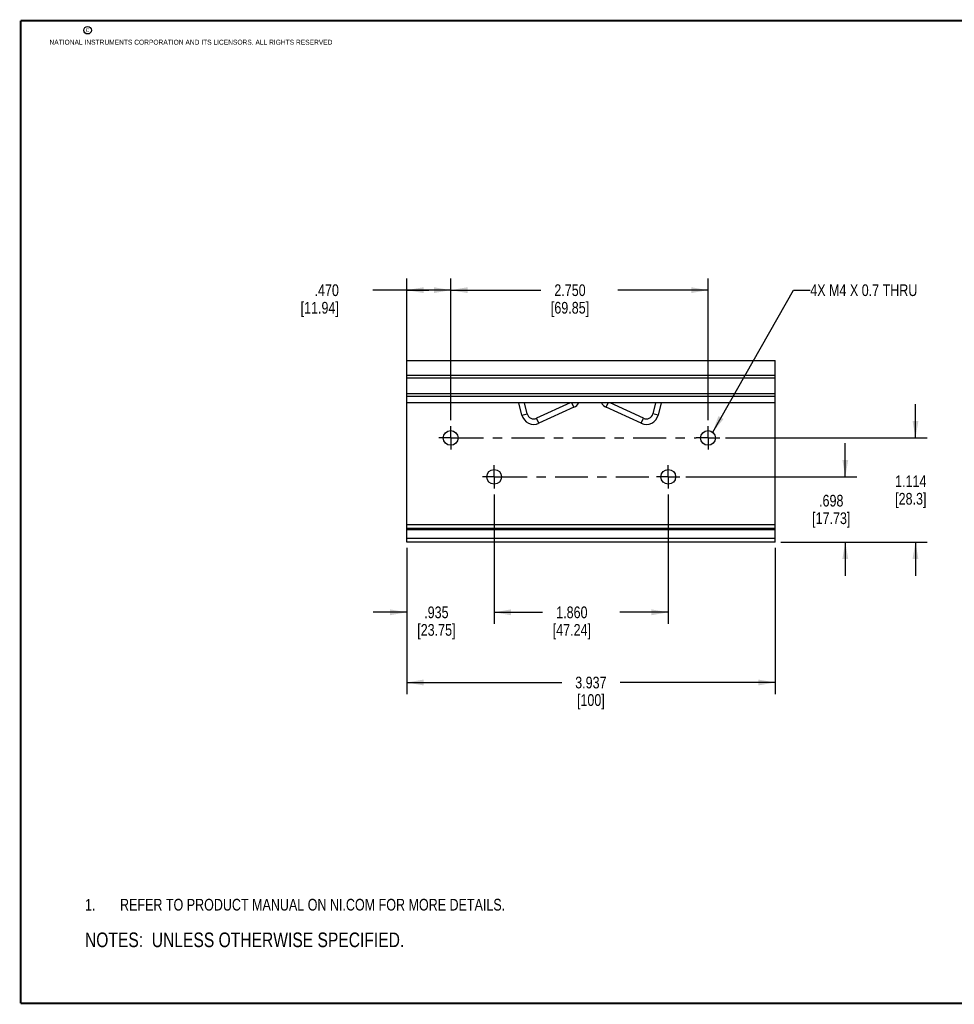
# Model space of a CAD drawing. Header units: inches. Extents: x 0.2 to 16.8, y 0.2 to 10.8.
# Tile 1 of 9: x 0.2 to 10.2, y 0.2 to 10.8. Entities that reach past the tile are written whole.
import ezdxf

# ---------------------------------------------------------------- set-up
doc = ezdxf.new("R2010")
doc.units = ezdxf.units.IN
doc.header["$LTSCALE"] = 0.935
doc.header["$MEASUREMENT"] = 0
doc.linetypes.add('CENTER', pattern=[0.6, 0.375, -0.075, 0.075, -0.075])
doc.layers.get('0').update_dxf_attribs({"linetype": 'CONTINUOUS'})
for name, color, linetype in [('02___PRT_ALL_AXES', 7, 'CONTINUOUS'), ('DETAIL', 7, 'CONTINUOUS'), ('DIMENSIONS', 7, 'CONTINUOUS')]:
    doc.layers.add(name, color=color, linetype=linetype)
doc.styles.get("Standard").update_dxf_attribs({"font": 'txt', "width": 0.8})
doc.dimstyles.new('DIMSTYLE_1', dxfattribs={"dimtxt": 0.125, "dimasz": 0.18, "dimexe": 0.18, "dimexo": 0.0625, "dimgap": 0.09, "dimtad": 0, "dimtih": 1, "dimtoh": 1, "dimdec": 3, "dimzin": 4, "dimdsep": 46, "dimtxsty": 'STANDARD', "dimblk": '_FILLED', "dimblk1": '_FILLED', "dimblk2": '_FILLED', "dimcen": 0.09, "dimadec": 0, "dimazin": 0, "dimtp": 0.01, "dimtm": 0.01, "dimtfac": 1, "dimtdec": 3, "dimtofl": 0, "dimtmove": 0, "dimatfit": 3, "dimldrblk": '_FILLED', "dimfxl": 1, "dimtolj": 1, "dimtzin": 4, "dimarcsym": 0})
doc.dimstyles.get("Standard").update_dxf_attribs({"dimtxt": 0.125, "dimasz": 0.18, "dimexe": 0.18, "dimexo": 0.0625, "dimgap": 0.09, "dimtad": 0, "dimtih": 1, "dimtoh": 1, "dimdec": 3, "dimzin": 4, "dimdsep": 46, "dimtxsty": 'STANDARD', "dimblk": '_FILLED', "dimblk1": '_FILLED', "dimblk2": '_FILLED', "dimcen": 0.09, "dimadec": 0, "dimazin": 0, "dimtol": 1, "dimtp": 0.01, "dimtm": 0.01, "dimtfac": 1, "dimtdec": 3, "dimtofl": 0, "dimtmove": 0, "dimatfit": 3, "dimldrblk": '_FILLED', "dimfxl": 1, "dimtolj": 1, "dimtzin": 4, "dimarcsym": 0})

# ---------------------------------------------------------------- blocks, each defined once
blk = doc.blocks.new('_FILLED')
at = {"color": 0, "linetype": 'BYBLOCK'}
blk.add_solid([(0, 0), (-1, 0.174), (-1, -0.174)], dxfattribs=at)
blk = doc.blocks.new('*D0')
at = {"layer": 'DIMENSIONS', "color": 2, "linetype": 'CONTINUOUS'}
for p, q in [((4.376, 7.034), (4.376, 8.004)), ((4.846, 6.488), (4.846, 8.004)), ((4.611, 7.879), (4.013, 7.879)), ((4.376, 7.879), (4.611, 7.879)), ((4.846, 7.879), (4.611, 7.879))]:
    blk.add_line(p, q, dxfattribs=at)
at = {"layer": 'DIMENSIONS', "color": 2, "linetype": 'CONTINUOUS', "xscale": 0.18, "yscale": 0.18, "zscale": 0.18, "rotation": 180}
blk.add_blockref('_FILLED', (4.376, 7.879), dxfattribs=at)
at = {"layer": 'DIMENSIONS', "color": 2, "linetype": 'CONTINUOUS', "xscale": 0.18, "yscale": 0.18, "zscale": 0.18}
blk.add_blockref('_FILLED', (4.846, 7.879), dxfattribs=at)
at = {"layer": 'DIMENSIONS', "color": 2, "linetype": 'CONTINUOUS', "insert": (3.651, 7.941), "char_height": 0.125, "width": 0.7, "attachment_point": 3, "line_spacing_factor": 0.9}
blk.add_mtext('.470\\P[11.94]', dxfattribs=at)
blk = doc.blocks.new('*D1')
at = {"layer": 'DIMENSIONS', "color": 2, "linetype": 'CONTINUOUS'}
for p, q in [((4.846, 6.488), (4.846, 8.004)), ((7.596, 6.488), (7.596, 8.004)), ((4.846, 7.879), (5.808, 7.879)), ((7.596, 7.879), (6.633, 7.879))]:
    blk.add_line(p, q, dxfattribs=at)
at = {"layer": 'DIMENSIONS', "color": 2, "linetype": 'CONTINUOUS', "xscale": 0.18, "yscale": 0.18, "zscale": 0.18, "rotation": 180}
blk.add_blockref('_FILLED', (4.846, 7.879), dxfattribs=at)
at = {"layer": 'DIMENSIONS', "color": 2, "linetype": 'CONTINUOUS', "xscale": 0.18, "yscale": 0.18, "zscale": 0.18}
blk.add_blockref('_FILLED', (7.596, 7.879), dxfattribs=at)
at = {"layer": 'DIMENSIONS', "color": 2, "linetype": 'CONTINUOUS', "insert": (6.121, 7.941), "char_height": 0.125, "width": 0.7, "attachment_point": 2, "line_spacing_factor": 0.9}
blk.add_mtext('2.750\\P[69.85]', dxfattribs=at)
blk = doc.blocks.new('*D2')
at = {"layer": 'DIMENSIONS', "color": 2, "linetype": 'CONTINUOUS'}
for p, q in [((5.311, 5.697), (5.311, 4.312)), ((4.376, 5.124), (4.376, 4.312)), ((4.376, 4.437), (4.016, 4.437)), ((5.311, 4.437), (5.671, 4.437))]:
    blk.add_line(p, q, dxfattribs=at)
at = {"layer": 'DIMENSIONS', "color": 2, "linetype": 'CONTINUOUS', "xscale": 0.18, "yscale": 0.18, "zscale": 0.18}
blk.add_blockref('_FILLED', (4.376, 4.437), dxfattribs=at)
at = {"layer": 'DIMENSIONS', "color": 2, "linetype": 'CONTINUOUS', "xscale": 0.18, "yscale": 0.18, "zscale": 0.18, "rotation": 180}
blk.add_blockref('_FILLED', (5.311, 4.437), dxfattribs=at)
at = {"layer": 'DIMENSIONS', "color": 2, "linetype": 'CONTINUOUS', "insert": (4.693, 4.499), "char_height": 0.125, "width": 0.7, "attachment_point": 2, "line_spacing_factor": 0.9}
blk.add_mtext('.935\\P[23.75]', dxfattribs=at)
blk = doc.blocks.new('*D3')
at = {"layer": 'DIMENSIONS', "color": 2, "linetype": 'CONTINUOUS'}
for p, q in [((5.311, 5.697), (5.311, 4.312)), ((7.171, 5.697), (7.171, 4.312)), ((5.311, 4.437), (5.828, 4.437)), ((7.171, 4.437), (6.653, 4.437))]:
    blk.add_line(p, q, dxfattribs=at)
at = {"layer": 'DIMENSIONS', "color": 2, "linetype": 'CONTINUOUS', "xscale": 0.18, "yscale": 0.18, "zscale": 0.18, "rotation": 180}
blk.add_blockref('_FILLED', (5.311, 4.437), dxfattribs=at)
at = {"layer": 'DIMENSIONS', "color": 2, "linetype": 'CONTINUOUS', "xscale": 0.18, "yscale": 0.18, "zscale": 0.18}
blk.add_blockref('_FILLED', (7.171, 4.437), dxfattribs=at)
at = {"layer": 'DIMENSIONS', "color": 2, "linetype": 'CONTINUOUS', "insert": (6.141, 4.499), "char_height": 0.125, "width": 0.7, "attachment_point": 2, "line_spacing_factor": 0.9}
blk.add_mtext('1.860\\P[47.24]', dxfattribs=at)
blk = doc.blocks.new('*D4')
at = {"layer": 'DIMENSIONS', "color": 2, "linetype": 'CONTINUOUS'}
for p, q in [((4.376, 5.124), (4.376, 3.562)), ((8.313, 5.124), (8.313, 3.562)), ((4.376, 3.687), (6.032, 3.687)), ((8.313, 3.687), (6.657, 3.687))]:
    blk.add_line(p, q, dxfattribs=at)
at = {"layer": 'DIMENSIONS', "color": 2, "linetype": 'CONTINUOUS', "xscale": 0.18, "yscale": 0.18, "zscale": 0.18, "rotation": 180}
blk.add_blockref('_FILLED', (4.376, 3.687), dxfattribs=at)
at = {"layer": 'DIMENSIONS', "color": 2, "linetype": 'CONTINUOUS', "xscale": 0.18, "yscale": 0.18, "zscale": 0.18}
blk.add_blockref('_FILLED', (8.313, 3.687), dxfattribs=at)
at = {"layer": 'DIMENSIONS', "color": 2, "linetype": 'CONTINUOUS', "insert": (6.344, 3.749), "char_height": 0.125, "width": 0.5, "attachment_point": 2, "line_spacing_factor": 0.9}
blk.add_mtext('3.937\\P[100]', dxfattribs=at)
blk = doc.blocks.new('*D5')
at = {"layer": 'DIMENSIONS', "color": 2, "linetype": 'CONTINUOUS'}
for p, q in [((9.063, 5.885), (9.063, 6.245)), ((7.358, 5.885), (9.188, 5.885)), ((8.375, 5.187), (9.188, 5.187)), ((9.063, 5.187), (9.063, 4.827))]:
    blk.add_line(p, q, dxfattribs=at)
at = {"layer": 'DIMENSIONS', "color": 2, "linetype": 'CONTINUOUS', "xscale": 0.18, "yscale": 0.18, "zscale": 0.18}
for p, rotation in [((9.063, 5.885), 270), ((9.063, 5.187), 90)]:
    blk.add_blockref('_FILLED', p, dxfattribs=dict(at, rotation=rotation))
at = {"layer": 'DIMENSIONS', "color": 2, "linetype": 'CONTINUOUS', "insert": (8.913, 5.692), "char_height": 0.125, "width": 0.7, "attachment_point": 2, "line_spacing_factor": 0.9}
blk.add_mtext('.698\\P[17.73]', dxfattribs=at)
blk = doc.blocks.new('*D6')
at = {"layer": 'DIMENSIONS', "color": 2, "linetype": 'CONTINUOUS'}
for p, q in [((9.813, 6.301), (9.813, 6.661)), ((7.783, 6.301), (9.938, 6.301)), ((8.375, 5.187), (9.938, 5.187)), ((9.813, 5.187), (9.813, 4.827))]:
    blk.add_line(p, q, dxfattribs=at)
at = {"layer": 'DIMENSIONS', "color": 2, "linetype": 'CONTINUOUS', "xscale": 0.18, "yscale": 0.18, "zscale": 0.18}
for p, rotation in [((9.813, 6.301), 270), ((9.813, 5.187), 90)]:
    blk.add_blockref('_FILLED', p, dxfattribs=dict(at, rotation=rotation))
at = {"layer": 'DIMENSIONS', "color": 2, "linetype": 'CONTINUOUS', "insert": (9.763, 5.9), "char_height": 0.125, "width": 0.6, "attachment_point": 2, "line_spacing_factor": 0.9}
blk.add_mtext('1.114\\P[28.3]', dxfattribs=at)
blk = doc.blocks.new('NOTES_HEADER_BL0', base_point=(3.1215, 0.9375))
at = {"layer": 'DETAIL', "color": 2, "linetype": 'CONTINUOUS', "width": 0.8}
blk.add_text('NOTES:  UNLESS OTHERWISE SPECIFIED.', height=0.156, dxfattribs=at).set_placement((0.9375, 0.8595))
blk = doc.blocks.new('CUSTOM_NOTE_BL1', base_point=(3.675, 1.312))
at = {"layer": 'DETAIL', "color": 2, "linetype": 'CONTINUOUS', "width": 0.8}
for s, p in [('1.', (0.938, 1.25)), ('REFER TO PRODUCT MANUAL ON NI.COM FOR MORE DETAILS.', (1.312, 1.25))]:
    blk.add_text(s, height=0.125, dxfattribs=at).set_placement(p)

msp = doc.modelspace()

# ---------------------------------------------------------------- linework, layer by layer
at = {"color": 7, "linetype": 'CONTINUOUS'}
for p, q in [((4.3759, 5.1865), (4.3759, 7.1285)), ((4.3759, 7.1285), (8.3129, 7.1285)), ((8.3129, 5.1865), (8.3129, 7.1285)), ((4.3759, 6.9712), (8.3129, 6.9712)), ((4.3759, 6.9415), (8.3129, 6.9415)), ((4.3759, 6.7735), (8.3129, 6.7735)), ((8.3129, 6.7435), (4.3759, 6.7435)), ((8.3129, 6.6735), (4.3759, 6.6735)), ((5.6075, 6.5439), (5.5754, 6.6735)), ((5.6648, 6.5582), (5.6361, 6.6735)), ((6.1231, 6.6735), (5.7646, 6.51)), ((6.1636, 6.6271), (6.1424, 6.6735)), ((6.5082, 6.6271), (6.5294, 6.6735)), ((6.9072, 6.51), (6.5487, 6.6735)), ((7.0356, 6.6735), (7.007, 6.5582)), ((7.0964, 6.6735), (7.0643, 6.5439)), ((5.6075, 6.5439), (5.6648, 6.5582)), ((6.1636, 6.6271), (5.7891, 6.4563)), ((6.8827, 6.4563), (6.5082, 6.6271)), ((7.0643, 6.5439), (7.007, 6.5582)), ((5.7891, 6.4563), (5.7646, 6.51)), ((6.8827, 6.4563), (6.9072, 6.51)), ((8.3129, 5.371), (4.3759, 5.371)), ((4.3759, 5.3363), (8.3129, 5.3363)), ((8.3129, 5.3196), (4.3759, 5.3196)), ((8.3129, 5.2265), (4.3759, 5.2265)), ((8.3129, 5.1865), (4.3759, 5.1865))]:
    msp.add_line(p, q, dxfattribs=at)
at = {"color": 7, "linetype": 'CONTINUOUS', "const_width": 0.02}
for points in [[(0.25, 10.7586), (0.25, 0.2586)], [(16.75, 10.7586), (0.25, 10.7586)], [(0.25, 0.2586), (16.75, 0.2586)]]:
    msp.add_lwpolyline(points, dxfattribs=at)
at = {"color": 2, "linetype": 'CONTINUOUS'}
msp.add_circle((0.9659, 10.6562), 0.0403, dxfattribs=at)
at = {"color": 7, "linetype": 'CONTINUOUS'}
for centre in [(4.8459, 6.3005), (7.5959, 6.3005), (5.3109, 5.8845), (7.1709, 5.8845)]:
    msp.add_circle(centre, 0.0787, dxfattribs=at)
for centre, radius, start, end in [((6.114, 6.7358), 0.1194, 294.525, 328.53765), ((6.5578, 6.7358), 0.1194, 211.46235, 245.475), ((5.7347, 6.5755), 0.131, 193.94106, 294.525), ((5.7347, 6.5755), 0.072, 193.94106, 294.525), ((6.9371, 6.5755), 0.131, 245.475, 346.05894), ((6.9371, 6.5755), 0.072, 245.475, 346.05894)]:
    msp.add_arc(centre, radius, start, end, dxfattribs=at)
at = {"layer": '02___PRT_ALL_AXES', "color": 7, "linetype": 'CENTER'}
for p, q in [((4.8459, 6.3005), (4.8459, 6.4256)), ((7.5959, 6.3005), (7.5959, 6.4256)), ((4.8459, 6.3005), (4.7208, 6.3005)), ((4.8459, 6.3005), (4.8459, 6.1754)), ((4.8459, 6.3005), (7.4708, 6.3005)), ((7.5959, 6.3005), (7.4708, 6.3005)), ((7.5959, 6.3005), (7.721, 6.3005)), ((7.5959, 6.3005), (7.5959, 6.1754)), ((5.3109, 5.8845), (5.3109, 6.0096)), ((7.1709, 5.8845), (7.1709, 6.0096)), ((5.3109, 5.8845), (5.1858, 5.8845)), ((5.3109, 5.8845), (5.3109, 5.7594)), ((5.3109, 5.8845), (7.0458, 5.8845)), ((7.1709, 5.8845), (7.0458, 5.8845)), ((7.1709, 5.8845), (7.296, 5.8845)), ((7.1709, 5.8845), (7.1709, 5.7594))]:
    msp.add_line(p, q, dxfattribs=at)

# ---------------------------------------------------------------- block references
at = {"layer": 'DETAIL', "color": 2, "linetype": 'CONTINUOUS'}
for name, p in [('CUSTOM_NOTE_BL1', (3.6751, 1.3124)), ('NOTES_HEADER_BL0', (3.1215, 0.9375))]:
    msp.add_blockref(name, p, dxfattribs=at)

# ---------------------------------------------------------------- texts
at = {"color": 2, "linetype": 'CONTINUOUS', "char_height": 0.053, "attachment_point": 1, "line_spacing_factor": 0.9}
for s, insert, width in [('c', (0.946, 10.6893), 0.0424), ('NATIONAL INSTRUMENTS CORPORATION AND ITS LICENSORS. ALL RIGHTS RESERVED', (0.5583, 10.5546), 3.0104)]:
    msp.add_mtext(s, dxfattribs=dict(at, insert=insert, width=width))
at = {"layer": 'DETAIL', "color": 2, "linetype": 'CONTINUOUS', "insert": (8.6887, 7.941), "char_height": 0.125, "width": 1.6, "attachment_point": 1, "line_spacing_factor": 0.9}
msp.add_mtext('4X M4 X 0.7 THRU', dxfattribs=at)

# ---------------------------------------------------------------- dimensions: what is measured, and where the dimension line sits
at = {"layer": 'DIMENSIONS', "color": 2, "linetype": 'CONTINUOUS'}
for base, p1, p2, angle, picture, middle in [((4.3759, 7.8785), (4.8459, 6.4881), (4.3759, 7.0337), 180, '*D0', (3.3509, 7.7848)), ((9.8129, 6.3005), (8.3754, 5.1865), (7.7835, 6.3005), 90, '*D6', (9.6629, 5.7435)), ((9.0629, 5.8845), (8.3754, 5.1865), (7.3585, 5.8845), 90, '*D5', (8.9379, 5.5355)), ((4.3759, 4.4365), (5.3109, 5.6969), (4.3759, 5.124), 180, '*D2', (4.7184, 4.3428)), ((4.3759, 3.6865), (8.3129, 5.124), (4.3759, 5.124), 180, '*D4', (6.1944, 3.5928))]:
    dim = msp.add_linear_dim(base=base, p1=p1, p2=p2, angle=angle, dimstyle='DIMSTYLE_1', dxfattribs=at)
    dim.commit()
    dim.dimension.update_dxf_attribs({"geometry": picture, "text_midpoint": middle, "dimtype": 160})
for base, p1, p2, picture, middle in [((7.5959, 7.8785), (4.8459, 6.4881), (7.5959, 6.4881), '*D1', (6.0709, 7.7848)), ((7.1709, 4.4365), (5.3109, 5.6969), (7.1709, 5.6969), '*D3', (6.0909, 4.3428))]:
    dim = msp.add_linear_dim(base=base, p1=p1, p2=p2, dimstyle='DIMSTYLE_1', dxfattribs=at)
    dim.commit()
    dim.dimension.update_dxf_attribs({"geometry": picture, "text_midpoint": middle, "dimtype": 160})

# ---------------------------------------------------------------- leaders
at = {"layer": 'DETAIL', "color": 2, "linetype": 'CONTINUOUS'}
msp.add_leader([(7.6458, 6.3614), (8.5087, 7.8785), (8.6887, 7.8785)], dimstyle='STANDARD', override={"dimtad": 0}, dxfattribs=at)

doc.saveas('drawing.dxf')
